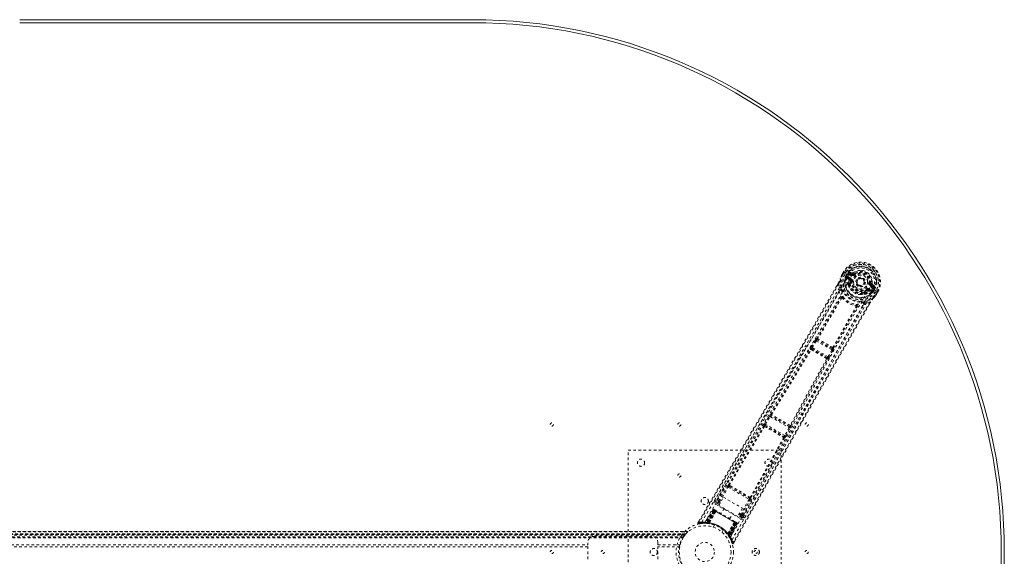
# Model space of a CAD drawing. Header units: inches. Extents: x 13.9 to 73.4, y 17.6 to 59.4.
# Tile 4 of 4: x 34.8 to 73.4, y 38.3 to 59.4. Entities that reach past the tile are written whole.
import ezdxf

# ---------------------------------------------------------------- set-up
doc = ezdxf.new("R2010")
doc.units = ezdxf.units.IN
doc.header["$MEASUREMENT"] = 0
doc.linetypes.add('SLD-Dashed', pattern=[0.075, 0.05, -0.025])
doc.linetypes.add('SLD-Solid', pattern=[0])

msp = doc.modelspace()

# ---------------------------------------------------------------- linework, layer by layer
at = {"color": 7, "linetype": 'SLD-Solid', "lineweight": 15}
for p, q in [((34.761, 59.364), (52.511, 59.364)), ((34.761, 59.246), (52.511, 59.246)), ((52.511, 59.246), (34.761, 59.246))]:
    msp.add_line(p, q, dxfattribs=at)
at = {"color": 7, "linetype": 'SLD-Dashed', "lineweight": 0}
for p, q in [((67.076, 49.472), (67.018, 49.37)), ((67.078, 49.472), (67.019, 49.37)), ((67.101, 49.456), (67.044, 49.355)), ((67.08, 49.47), (67.076, 49.472)), ((67.125, 49.443), (67.08, 49.47)), ((67.145, 49.431), (67.125, 49.443)), ((67.428, 49.434), (67.313, 49.473)), ((67.47, 49.441), (67.506, 49.394)), ((67.018, 49.37), (67.016, 49.366)), ((67.15, 49.428), (67.145, 49.431)), ((67.281, 49.353), (67.15, 49.428)), ((67.17, 49.332), (67.206, 49.395)), ((67.17, 49.332), (67.197, 49.319)), ((67.17, 49.332), (67.17, 49.332)), ((67.185, 49.274), (67.186, 49.269)), ((67.189, 49.255), (67.186, 49.269)), ((67.189, 49.255), (67.278, 49.179)), ((67.197, 49.318), (67.192, 49.299)), ((67.192, 49.299), (67.198, 49.31)), ((67.232, 49.38), (67.197, 49.319)), ((67.198, 49.31), (67.237, 49.377)), ((67.319, 49.19), (67.219, 49.276)), ((67.219, 49.276), (67.331, 49.211)), ((67.237, 49.377), (67.232, 49.38)), ((67.234, 49.302), (67.346, 49.237)), ((67.407, 49.343), (67.306, 49.401)), ((67.319, 49.19), (67.331, 49.211)), ((67.321, 49.427), (67.432, 49.387)), ((67.422, 49.369), (67.321, 49.427)), ((67.346, 49.127), (67.345, 49.14)), ((67.375, 49.123), (67.346, 49.127)), ((67.432, 49.387), (67.422, 49.369)), ((67.498, 49.389), (67.506, 49.394)), ((67.506, 49.394), (67.52, 49.375)), ((66.864, 49.018), (66.813, 48.93)), ((66.864, 49.017), (66.814, 48.928)), ((66.889, 49.002), (66.914, 48.854)), ((66.91, 48.727), (66.914, 48.854)), ((67.267, 48.948), (67.265, 48.969)), ((67.273, 48.997), (67.284, 49.016)), ((67.307, 49.009), (67.296, 48.989)), ((67.883, 48.997), (67.875, 48.984)), ((67.887, 49.005), (67.883, 48.997)), ((67.993, 48.753), (67.975, 48.776)), ((68.005, 48.759), (67.993, 48.753)), ((68.061, 48.761), (68.074, 48.782)), ((68.186, 48.718), (68.061, 48.761)), ((68.072, 48.721), (68.182, 48.681)), ((68.074, 48.782), (68.186, 48.718)), ((68.089, 48.808), (68.201, 48.744)), ((68.121, 49.028), (68.145, 49.025)), ((68.145, 49.025), (68.144, 49.016)), ((68.25, 48.856), (68.15, 48.914)), ((68.175, 48.958), (68.165, 48.94)), ((68.265, 48.882), (68.165, 48.94)), ((68.175, 48.958), (68.265, 48.882)), ((68.197, 48.686), (68.182, 48.681)), ((68.182, 48.681), (68.182, 48.681)), ((68.182, 48.681), (68.182, 48.681)), ((68.197, 48.686), (68.201, 48.688)), ((68.31, 48.898), (68.219, 48.978)), ((68.233, 48.72), (68.219, 48.706)), ((68.219, 48.706), (68.225, 48.717)), ((68.222, 48.81), (68.222, 48.81)), ((68.352, 48.734), (68.222, 48.81)), ((68.225, 48.717), (68.264, 48.784)), ((68.234, 48.72), (68.269, 48.781)), ((68.234, 48.72), (68.258, 48.704)), ((68.259, 48.704), (68.258, 48.704)), ((68.295, 48.766), (68.259, 48.704)), ((68.264, 48.784), (68.269, 48.781)), ((68.295, 48.767), (68.295, 48.766)), ((68.342, 48.606), (68.4, 48.706)), ((68.357, 48.732), (68.352, 48.734)), ((68.377, 48.72), (68.357, 48.732)), ((68.367, 48.592), (68.426, 48.693)), ((68.427, 48.692), (68.368, 48.591)), ((68.423, 48.694), (68.377, 48.72)), ((68.426, 48.692), (68.423, 48.694)), ((67.897, 48.605), (67.878, 48.595)), ((67.899, 48.641), (67.91, 48.661)), ((67.917, 48.625), (67.928, 48.644)), ((67.972, 48.243), (68.113, 48.295)), ((68.365, 48.587), (68.368, 48.591)), ((67.972, 48.243), (67.865, 48.175)), ((68.094, 48.204), (68.138, 48.281)), ((68.14, 48.281), (68.095, 48.204)), ((65.805, 46.532), (65.97, 46.794)), ((65.843, 46.509), (66.008, 46.77)), ((65.97, 46.794), (65.989, 46.822)), ((66.008, 46.77), (66.621, 46.416)), ((66.032, 46.862), (66.031, 46.863)), ((66.046, 46.8), (66.047, 46.8)), ((66.628, 46.464), (66.046, 46.8)), ((65.778, 46.44), (65.769, 46.45)), ((65.838, 46.455), (65.829, 46.465)), ((65.829, 46.465), (66.446, 46.109)), ((66.477, 46.143), (65.843, 46.509)), ((66.621, 46.416), (66.477, 46.143)), ((66.516, 46.122), (66.66, 46.395)), ((66.627, 46.465), (66.628, 46.464)), ((66.66, 46.395), (66.675, 46.426)), ((66.689, 46.482), (66.689, 46.483)), ((66.446, 46.109), (66.433, 46.112)), ((66.45, 46.052), (66.463, 46.049)), ((63.984, 43.517), (64.17, 43.817)), ((64.022, 43.493), (64.208, 43.793)), ((64.208, 43.793), (64.943, 43.369)), ((64.227, 43.888), (64.226, 43.888)), ((64.242, 43.825), (64.242, 43.825)), ((64.954, 43.414), (64.242, 43.825)), ((63.945, 43.435), (63.949, 43.43)), ((64.01, 43.446), (64.006, 43.451)), ((64.006, 43.451), (64.747, 43.023)), ((64.776, 43.058), (64.022, 43.493)), ((64.943, 43.369), (64.776, 43.058)), ((64.815, 43.037), (64.982, 43.348)), ((64.954, 43.415), (64.954, 43.414)), ((65.016, 43.432), (65.015, 43.433)), ((64.747, 43.023), (64.741, 43.023)), ((64.758, 42.963), (64.764, 42.963)), ((58.636, 42.489), (64.636, 42.489)), ((58.636, 34.489), (58.636, 42.489)), ((64.636, 42.489), (64.636, 34.489)), ((62.487, 41.182), (62.074, 40.48)), ((62.18, 40.481), (62.516, 41.049)), ((62.219, 40.458), (62.555, 41.026)), ((62.555, 41.026), (63.373, 40.554)), ((62.585, 41.06), (62.626, 41.036)), ((62.641, 41.082), (62.598, 41.105)), ((62.626, 41.036), (63.346, 40.62)), ((62.186, 40.316), (62.369, 40.633)), ((62.369, 40.633), (63.115, 40.203)), ((63.141, 39.864), (63.542, 40.573)), ((63.346, 40.62), (63.387, 40.596)), ((63.42, 40.631), (63.378, 40.656)), ((62.058, 40.363), (63.048, 39.792)), ((62.072, 40.478), (62.066, 40.461)), ((62.073, 40.479), (62.068, 40.471)), ((62.074, 40.481), (62.073, 40.479)), ((62.204, 40.348), (62.088, 40.416)), ((62.932, 39.886), (62.186, 40.316)), ((62.233, 40.398), (62.196, 40.419)), ((62.256, 40.437), (62.219, 40.458)), ((62.396, 40.195), (62.279, 39.994)), ((63.115, 40.203), (62.932, 39.886)), ((63.373, 40.554), (63.049, 39.979)), ((63.088, 39.957), (63.412, 40.532)), ((61.961, 40.145), (61.639, 39.631)), ((61.972, 40.138), (61.655, 39.631)), ((61.992, 40.131), (61.676, 39.628)), ((61.988, 40.129), (61.677, 39.631)), ((61.994, 40.125), (61.715, 39.643)), ((61.721, 39.642), (61.999, 40.123)), ((61.73, 39.642), (62.006, 40.118)), ((62.009, 40.116), (61.735, 39.641)), ((62.022, 40.109), (61.751, 39.64)), ((61.753, 39.627), (62.046, 40.096)), ((61.755, 39.64), (62.025, 40.108)), ((62.047, 40.095), (61.755, 39.627)), ((61.806, 39.63), (62.073, 40.082)), ((62.073, 40.08), (61.808, 39.63)), ((61.972, 40.138), (61.961, 40.145)), ((62.046, 40.096), (61.988, 40.129)), ((62.002, 40.154), (61.998, 40.156)), ((61.999, 40.123), (62.869, 39.62)), ((62.003, 40.154), (62.003, 40.154)), ((62.009, 40.15), (62.008, 40.148)), ((62.013, 40.148), (62.009, 40.15)), ((62.858, 39.627), (62.009, 40.116)), ((62.024, 40.141), (62.021, 40.143)), ((62.025, 40.108), (62.022, 40.109)), ((62.025, 40.108), (62.843, 39.636)), ((62.086, 40.106), (62.028, 40.139)), ((62.046, 40.096), (62.047, 40.095)), ((62.073, 40.08), (62.073, 40.082)), ((62.617, 39.799), (62.733, 40)), ((63.078, 39.844), (62.95, 39.918)), ((62.979, 39.967), (63.027, 39.94)), ((63.001, 40.006), (63.049, 39.979)), ((63.088, 39.957), (63.049, 39.979)), ((63.128, 39.847), (63.14, 39.861)), ((63.135, 39.855), (63.14, 39.863)), ((63.14, 39.863), (63.141, 39.864)), ((61.41, 39.71), (61.366, 39.636)), ((61.366, 39.636), (61.392, 39.621)), ((61.398, 39.592), (61.527, 39.611)), ((61.538, 39.612), (61.609, 39.614)), ((61.615, 39.617), (61.63, 39.617)), ((61.639, 39.631), (61.655, 39.631)), ((61.651, 39.617), (61.726, 39.613)), ((61.677, 39.631), (61.753, 39.627)), ((61.686, 39.632), (61.69, 39.629)), ((61.713, 39.614), (61.704, 39.615)), ((61.713, 39.614), (61.715, 39.643)), ((61.719, 39.614), (61.713, 39.614)), ((61.715, 39.643), (61.721, 39.642)), ((61.719, 39.614), (61.721, 39.642)), ((61.748, 39.611), (61.719, 39.614)), ((61.726, 39.613), (61.727, 39.613)), ((61.728, 39.613), (61.73, 39.642)), ((61.728, 39.613), (61.733, 39.613)), ((61.733, 39.613), (61.735, 39.641)), ((61.748, 39.611), (61.751, 39.64)), ((61.752, 39.611), (61.755, 39.64)), ((61.755, 39.627), (61.753, 39.627)), ((61.795, 39.605), (61.798, 39.605)), ((61.806, 39.63), (61.808, 39.63)), ((62.016, 39.548), (61.968, 39.464)), ((62.537, 39.209), (62.794, 39.663)), ((62.796, 39.664), (62.538, 39.207)), ((62.562, 39.162), (62.821, 39.648)), ((62.822, 39.648), (62.562, 39.16)), ((62.843, 39.636), (62.572, 39.168)), ((62.575, 39.164), (62.845, 39.634)), ((62.584, 39.151), (62.858, 39.627)), ((62.862, 39.625), (62.586, 39.148)), ((62.869, 39.62), (62.592, 39.14)), ((62.595, 39.135), (62.873, 39.618)), ((62.602, 39.093), (62.879, 39.619)), ((62.879, 39.614), (62.604, 39.096)), ((62.895, 39.605), (62.615, 39.077)), ((62.907, 39.598), (62.622, 39.063)), ((62.796, 39.664), (62.794, 39.663)), ((62.868, 39.654), (62.81, 39.688)), ((62.821, 39.648), (62.822, 39.648)), ((62.879, 39.614), (62.822, 39.648)), ((62.845, 39.634), (62.843, 39.636)), ((62.876, 39.65), (62.872, 39.652)), ((62.887, 39.643), (62.883, 39.646)), ((62.894, 39.639), (62.894, 39.639)), ((62.898, 39.636), (62.895, 39.639)), ((62.907, 39.598), (62.895, 39.605)), ((60.976, 39.294), (26.295, 39.294)), ((26.297, 39.294), (60.975, 39.294)), ((60.974, 39.294), (26.297, 39.294)), ((26.309, 39.282), (60.963, 39.282)), ((26.379, 39.204), (60.892, 39.204)), ((60.892, 39.204), (26.379, 39.204)), ((60.888, 39.2), (26.383, 39.2)), ((26.386, 39.196), (60.885, 39.196)), ((60.885, 39.196), (26.386, 39.196)), ((60.881, 39.19), (26.391, 39.19)), ((26.398, 39.181), (60.873, 39.181)), ((26.399, 39.18), (60.872, 39.18)), ((60.871, 39.178), (26.4, 39.178)), ((60.869, 39.176), (26.402, 39.176)), ((60.847, 39.145), (26.425, 39.145)), ((26.463, 39.088), (60.808, 39.088)), ((26.479, 39.062), (60.793, 39.062)), ((26.489, 39.045), (60.782, 39.045)), ((57.296, 39.104), (59.546, 39.104)), ((60.888, 39.2), (60.892, 39.204)), ((62.314, 39.264), (62.362, 39.348)), ((62.521, 39.188), (62.523, 39.186)), ((62.537, 39.209), (62.538, 39.207)), ((62.572, 39.168), (62.549, 39.151)), ((62.551, 39.147), (62.549, 39.151)), ((62.575, 39.164), (62.551, 39.147)), ((62.584, 39.151), (62.56, 39.135)), ((62.56, 39.135), (62.563, 39.131)), ((62.562, 39.16), (62.562, 39.162)), ((62.562, 39.16), (62.604, 39.096)), ((62.586, 39.148), (62.563, 39.131)), ((62.563, 39.13), (62.564, 39.129)), ((62.564, 39.129), (62.604, 39.066)), ((62.592, 39.14), (62.568, 39.124)), ((62.571, 39.119), (62.568, 39.124)), ((62.595, 39.135), (62.571, 39.119)), ((62.592, 39.14), (62.595, 39.135)), ((62.615, 39.077), (62.622, 39.063)), ((62.615, 39.048), (62.623, 39.035)), ((30.226, 38.771), (57.046, 38.771)), ((57.046, 38.687), (30.226, 38.687)), ((57.046, 38.771), (57.046, 38.854)), ((57.046, 38.208), (57.046, 38.771)), ((59.796, 38.854), (59.796, 38.771)), ((59.796, 38.771), (60.672, 38.771)), ((59.796, 38.208), (59.796, 38.771)), ((60.653, 38.687), (59.796, 38.687)), ((60.685, 38.819), (60.672, 38.771)), ((62.764, 38.83), (62.805, 38.903))]:
    msp.add_line(p, q, dxfattribs=at)
at = {"color": 7, "linetype": 'SLD-Dashed', "lineweight": 0, "flags": 128}
for points in [[(67.076, 49.472), (67.076, 49.472), (67.077, 49.471), (67.079, 49.47), (67.082, 49.468), (67.086, 49.465), (67.091, 49.462), (67.096, 49.459), (67.101, 49.456)], [(67.397, 49.32), (67.441, 49.385), (67.498, 49.439), (67.567, 49.48), (67.644, 49.506), (67.726, 49.516), (67.809, 49.51), (67.89, 49.489), (67.966, 49.454), (68.035, 49.405), (68.093, 49.346), (68.14, 49.277), (68.172, 49.201), (68.188, 49.122), (68.187, 49.041), (68.169, 48.965), (68.135, 48.894)], [(61.516, 39.658), (62.316, 41.033), (63.127, 42.4), (63.946, 43.758), (64.77, 45.11), (65.416, 46.169), (66.054, 47.228), (66.678, 48.288), (67.281, 49.353)], [(61.638, 39.652), (62.437, 41.022), (63.247, 42.384), (64.067, 43.738), (64.891, 45.085), (65.537, 46.141), (66.175, 47.197), (66.797, 48.256), (67.397, 49.32)], [(66.971, 48.867), (66.946, 49.024), (66.954, 49.198)], [(67.016, 49.366), (66.982, 49.284), (66.954, 49.198)], [(66.958, 49.208), (66.955, 49.204), (66.954, 49.198)], [(67.018, 49.37), (66.982, 49.281), (66.958, 49.208)], [(67.016, 49.366), (67.017, 49.366), (67.019, 49.365), (67.021, 49.364), (67.025, 49.363), (67.029, 49.361), (67.034, 49.359), (67.039, 49.357), (67.044, 49.355)], [(67.044, 49.355), (67.038, 49.359), (67.033, 49.362), (67.028, 49.364), (67.024, 49.367), (67.021, 49.369), (67.019, 49.37), (67.018, 49.37), (67.018, 49.37)], [(67.197, 49.318), (67.197, 49.318), (67.197, 49.319)], [(67.198, 49.31), (67.216, 49.309), (67.234, 49.302)], [(67.234, 49.302), (67.231, 49.297), (67.228, 49.292), (67.226, 49.288), (67.223, 49.284), (67.221, 49.281), (67.22, 49.278), (67.219, 49.277), (67.219, 49.276)], [(67.306, 49.401), (67.288, 49.417), (67.278, 49.438)], [(67.291, 49.146), (67.288, 49.167), (67.278, 49.179)], [(67.284, 49.016), (67.283, 49.075), (67.291, 49.146)], [(67.321, 49.427), (67.321, 49.426), (67.32, 49.425), (67.318, 49.422), (67.316, 49.419), (67.314, 49.415), (67.312, 49.411), (67.309, 49.406), (67.306, 49.401)], [(67.346, 49.237), (67.343, 49.232), (67.34, 49.227), (67.338, 49.223), (67.336, 49.219), (67.334, 49.216), (67.332, 49.213), (67.331, 49.212), (67.331, 49.211)], [(67.346, 49.127), (67.338, 49.061), (67.339, 49.006)], [(67.404, 49.119), (67.399, 49.12), (67.393, 49.121), (67.388, 49.121), (67.384, 49.122), (67.38, 49.122), (67.377, 49.123), (67.375, 49.123), (67.375, 49.123)], [(67.407, 49.343), (67.41, 49.348), (67.413, 49.353), (67.415, 49.357), (67.417, 49.361), (67.419, 49.364), (67.421, 49.367), (67.422, 49.368), (67.422, 49.369)], [(67.538, 49.351), (67.535, 49.356), (67.532, 49.36), (67.529, 49.364), (67.526, 49.368), (67.524, 49.371), (67.522, 49.373), (67.521, 49.374), (67.52, 49.375)], [(66.813, 48.93), (65.502, 46.665), (64.129, 44.321), (62.747, 41.977), (61.366, 39.636)], [(66.889, 49.002), (66.483, 48.296), (66.058, 47.561), (65.614, 46.797), (65.21, 46.104), (64.948, 45.658), (64.674, 45.19), (64.387, 44.701), (64.102, 44.216), (63.854, 43.795), (63.526, 43.238), (63.177, 42.645), (62.806, 42.017), (62.462, 41.434), (61.392, 39.621)], [(66.914, 48.854), (66.544, 48.212), (66.157, 47.545), (65.753, 46.851), (65.367, 46.189), (64.975, 45.52), (64.582, 44.851), (64.198, 44.2), (63.83, 43.575), (63.487, 42.993), (63.102, 42.341), (62.741, 41.73), (62.387, 41.13), (62.02, 40.508)], [(66.91, 48.727), (65.309, 45.971), (63.692, 43.224), (62.072, 40.478)], [(62.708, 38.97), (63.498, 40.35), (64.277, 41.736), (65.044, 43.125), (65.802, 44.514), (66.396, 45.603), (66.994, 46.685), (67.601, 47.755), (68.221, 48.81)], [(64.27, 41.953), (64.966, 43.219), (65.72, 44.607), (66.312, 45.694), (66.907, 46.774), (67.513, 47.842), (68.135, 48.894)], [(66.864, 49.018), (66.863, 49.018), (66.864, 49.017), (66.866, 49.016), (66.869, 49.013), (66.873, 49.011), (66.878, 49.008), (66.884, 49.005), (66.889, 49.002)], [(66.91, 48.727), (66.933, 48.6), (66.975, 48.476)], [(67.009, 48.743), (67.013, 48.731), (67.015, 48.723)], [(67.267, 48.948), (67.302, 48.859), (67.333, 48.811)], [(67.928, 48.644), (67.98, 48.673), (68.037, 48.715)], [(67.957, 48.8), (67.961, 48.796), (67.964, 48.791), (67.967, 48.787), (67.97, 48.783), (67.972, 48.781), (67.974, 48.778), (67.975, 48.777), (67.975, 48.776)], [(68.037, 48.715), (68.057, 48.723), (68.072, 48.721)], [(68.089, 48.808), (68.086, 48.803), (68.083, 48.799), (68.08, 48.794), (68.078, 48.79), (68.076, 48.787), (68.075, 48.785), (68.074, 48.783), (68.074, 48.782)], [(68.091, 49.032), (68.097, 49.031), (68.102, 49.031), (68.107, 49.03), (68.112, 49.029), (68.115, 49.029), (68.118, 49.029), (68.12, 49.028), (68.121, 49.028)], [(68.15, 48.914), (68.152, 48.919), (68.155, 48.924), (68.158, 48.928), (68.16, 48.932), (68.162, 48.935), (68.163, 48.938), (68.164, 48.939), (68.165, 48.94)], [(68.186, 48.718), (68.186, 48.718), (68.187, 48.72), (68.188, 48.722), (68.19, 48.726), (68.193, 48.729), (68.195, 48.734), (68.198, 48.739), (68.201, 48.744)], [(68.201, 48.744), (68.215, 48.732), (68.225, 48.717)], [(68.234, 48.72), (68.233, 48.72), (68.233, 48.72)], [(68.25, 48.856), (68.253, 48.861), (68.256, 48.866), (68.259, 48.87), (68.261, 48.874), (68.263, 48.877), (68.264, 48.88), (68.265, 48.881), (68.265, 48.882)], [(68.296, 48.85), (68.273, 48.848), (68.25, 48.856)], [(68.269, 48.781), (68.272, 48.779), (68.278, 48.776), (68.286, 48.772), (68.295, 48.767)], [(68.4, 48.706), (68.406, 48.703), (68.411, 48.7), (68.416, 48.697), (68.42, 48.695), (68.423, 48.693), (68.426, 48.692), (68.427, 48.692), (68.426, 48.692)], [(68.113, 48.295), (67.743, 47.656), (67.353, 46.98), (66.944, 46.266), (66.514, 45.515), (66.119, 44.823), (65.709, 44.102), (65.615, 43.936), (65.52, 43.768), (65.425, 43.599), (65.359, 43.484), (65.295, 43.371), (65.228, 43.253), (65.159, 43.13), (64.936, 42.735), (64.687, 42.296), (64.414, 41.812), (64.241, 41.506), (64.058, 41.182), (63.86, 40.831), (63.676, 40.504), (63.434, 40.077), (63.22, 39.697), (63.032, 39.365), (62.872, 39.081), (62.738, 38.844)], [(66.032, 46.862), (66.507, 47.664), (66.972, 48.468)], [(67.007, 48.456), (66.541, 47.651), (66.066, 46.849)], [(67.021, 48.46), (67.021, 48.471), (67.019, 48.48), (67.014, 48.487), (67.007, 48.491), (66.998, 48.492), (66.99, 48.49), (66.982, 48.484), (66.975, 48.476)], [(67.021, 48.46), (67.013, 48.46), (67.009, 48.459), (67.008, 48.457), (67.007, 48.456)], [(67.726, 48.584), (67.783, 48.581), (67.878, 48.595)], [(67.956, 48.299), (68.105, 48.355), (68.251, 48.449)], [(68.113, 48.295), (68.118, 48.292), (68.124, 48.289), (68.129, 48.286), (68.133, 48.284), (68.137, 48.282), (68.139, 48.281), (68.14, 48.281), (68.14, 48.281)], [(68.251, 48.449), (68.305, 48.509), (68.365, 48.587)], [(68.251, 48.449), (68.255, 48.453), (68.258, 48.458)], [(68.368, 48.591), (68.309, 48.515), (68.258, 48.458)], [(68.368, 48.591), (68.368, 48.591), (68.367, 48.591), (68.365, 48.593), (68.362, 48.594), (68.358, 48.597), (68.353, 48.6), (68.348, 48.603), (68.342, 48.606)], [(68.365, 48.587), (68.365, 48.588), (68.363, 48.589), (68.361, 48.591), (68.358, 48.593), (68.354, 48.596), (68.351, 48.599), (68.346, 48.602), (68.342, 48.606)], [(68.095, 48.204), (66.783, 45.926), (65.439, 43.564), (64.101, 41.197), (62.764, 38.829)], [(63.14, 39.861), (64.707, 42.637), (66.279, 45.411), (67.865, 48.175)], [(63.192, 39.831), (63.377, 40.159), (63.588, 40.532), (63.819, 40.941), (64.027, 41.311), (64.137, 41.505), (64.246, 41.699), (64.356, 41.893), (64.48, 42.113), (64.605, 42.335), (64.727, 42.55), (64.975, 42.988), (65.205, 43.396), (65.417, 43.772), (65.626, 44.14), (65.868, 44.566), (66.283, 45.297), (66.703, 46.034), (67.138, 46.795), (67.564, 47.536), (67.972, 48.243)], [(66.66, 46.505), (67.117, 47.319), (67.582, 48.124)], [(66.689, 46.483), (67.146, 47.296), (67.609, 48.1)], [(67.615, 48.107), (67.619, 48.117), (67.619, 48.126), (67.617, 48.135), (67.612, 48.141), (67.605, 48.145), (67.596, 48.146), (67.587, 48.144), (67.578, 48.138)], [(67.582, 48.124), (67.582, 48.126), (67.583, 48.128), (67.582, 48.132), (67.578, 48.138)], [(67.615, 48.107), (67.743, 48.132), (67.865, 48.175)], [(67.809, 48.264), (67.817, 48.267), (67.829, 48.27)], [(65.97, 46.794), (65.974, 46.791), (65.983, 46.786), (65.995, 46.778), (66.008, 46.77)], [(66.008, 46.77), (66.013, 46.777), (66.018, 46.784), (66.029, 46.794), (66.039, 46.799), (66.043, 46.8), (66.045, 46.8), (66.046, 46.8)], [(64.227, 43.888), (65.005, 45.165), (65.778, 46.44)], [(64.258, 43.873), (65.037, 45.151), (65.811, 46.426)], [(65.805, 46.532), (65.807, 46.531), (65.81, 46.53), (65.814, 46.527), (65.818, 46.524), (65.824, 46.521), (65.83, 46.517), (65.836, 46.513), (65.843, 46.509)], [(65.829, 46.465), (65.827, 46.471), (65.829, 46.481), (65.834, 46.494), (65.838, 46.502), (65.843, 46.509)], [(66.621, 46.416), (66.628, 46.412), (66.635, 46.409), (66.641, 46.405), (66.647, 46.402), (66.652, 46.4), (66.656, 46.398), (66.659, 46.396), (66.66, 46.395)], [(66.421, 46.074), (65.704, 44.766), (64.987, 43.452)], [(65.015, 43.433), (65.733, 44.745), (66.45, 46.052)], [(66.477, 46.143), (66.473, 46.135), (66.469, 46.128), (66.46, 46.116), (66.452, 46.11), (66.446, 46.109)], [(66.477, 46.143), (66.484, 46.139), (66.491, 46.135), (66.497, 46.132), (66.503, 46.129), (66.508, 46.126), (66.512, 46.124), (66.515, 46.123), (66.516, 46.122)], [(64.17, 43.817), (64.188, 43.845), (64.189, 43.846)], [(64.17, 43.817), (64.171, 43.816), (64.174, 43.814), (64.178, 43.812), (64.182, 43.809), (64.188, 43.805), (64.194, 43.802), (64.201, 43.797), (64.208, 43.793)], [(64.221, 43.868), (64.221, 43.871), (64.227, 43.888)], [(62.569, 41.121), (63.256, 42.278), (63.949, 43.43)], [(62.598, 41.105), (63.286, 42.263), (63.98, 43.415)], [(63.984, 43.517), (63.986, 43.516), (63.988, 43.514), (63.992, 43.512), (63.997, 43.509), (64.002, 43.506), (64.008, 43.502), (64.015, 43.498), (64.022, 43.493)], [(64.943, 43.369), (64.95, 43.365), (64.957, 43.361), (64.964, 43.358), (64.969, 43.355), (64.974, 43.352), (64.978, 43.35), (64.981, 43.348), (64.982, 43.348)], [(64.982, 43.348), (64.998, 43.378), (64.998, 43.379)], [(64.73, 42.982), (64.079, 41.805), (63.42, 40.631)], [(63.448, 40.613), (64.107, 41.787), (64.758, 42.963)], [(64.776, 43.058), (64.783, 43.054), (64.79, 43.05), (64.797, 43.047), (64.802, 43.044), (64.807, 43.041), (64.811, 43.039), (64.814, 43.038), (64.815, 43.037)], [(62.516, 41.049), (62.52, 41.047), (62.529, 41.041), (62.541, 41.034), (62.555, 41.026)], [(62.585, 41.06), (62.572, 41.072), (62.566, 41.083)], [(62.626, 41.036), (62.803, 40.934), (62.981, 40.831), (63.165, 40.725), (63.346, 40.62)], [(62.641, 41.082), (62.824, 40.976), (63.009, 40.869), (63.195, 40.761), (63.378, 40.656)], [(62.088, 40.416), (62.085, 40.411), (62.079, 40.4), (62.069, 40.383), (62.058, 40.363)], [(62.18, 40.481), (62.106, 40.491), (62.075, 40.479)], [(62.088, 40.416), (62.122, 40.429), (62.196, 40.419)], [(62.18, 40.481), (62.184, 40.478), (62.193, 40.473), (62.205, 40.466), (62.219, 40.458)], [(62.196, 40.419), (62.197, 40.42), (62.198, 40.422), (62.2, 40.426), (62.203, 40.431), (62.206, 40.437), (62.21, 40.443), (62.214, 40.451), (62.219, 40.458)], [(63.373, 40.554), (63.387, 40.546), (63.399, 40.539), (63.408, 40.534), (63.412, 40.532)], [(61.961, 40.145), (61.963, 40.143), (61.97, 40.139), (61.981, 40.133), (61.994, 40.125)], [(62.006, 40.118), (61.993, 40.126), (61.983, 40.132), (61.975, 40.136), (61.972, 40.138)], [(61.988, 40.129), (61.988, 40.129), (61.99, 40.128), (61.993, 40.126), (61.997, 40.124), (62.002, 40.121), (62.008, 40.117), (62.015, 40.113), (62.022, 40.109)], [(62.021, 40.143), (62.018, 40.145), (62.015, 40.147), (62.013, 40.148), (62.013, 40.148)], [(62.02, 40.142), (62.017, 40.145), (62.015, 40.146), (62.014, 40.147), (62.014, 40.147)], [(62.065, 40.106), (62.055, 40.102), (62.047, 40.095)], [(62.073, 40.082), (62.067, 40.101), (62.065, 40.106)], [(62.794, 39.663), (62.615, 39.767), (62.434, 39.872), (62.252, 39.976), (62.073, 40.08)], [(62.808, 39.689), (62.63, 39.792), (62.448, 39.897), (62.267, 40.001), (62.088, 40.105)], [(63.027, 39.94), (63.027, 39.941), (63.029, 39.943), (63.031, 39.947), (63.034, 39.951), (63.037, 39.957), (63.041, 39.964), (63.045, 39.971), (63.049, 39.979)], [(63.027, 39.94), (63.072, 39.88), (63.078, 39.844)], [(63.048, 39.792), (63.059, 39.811), (63.069, 39.828), (63.075, 39.839), (63.078, 39.844)], [(63.14, 39.861), (63.134, 39.897), (63.088, 39.957)], [(61.369, 39.635), (61.367, 39.627), (61.366, 39.619), (61.367, 39.611), (61.37, 39.603), (61.375, 39.597), (61.381, 39.593), (61.388, 39.591), (61.396, 39.591)], [(62.796, 39.664), (62.816, 39.668), (62.821, 39.67)], [(62.821, 39.648), (62.823, 39.658), (62.821, 39.67)], [(62.845, 39.634), (62.852, 39.63), (62.859, 39.626), (62.865, 39.622), (62.87, 39.619), (62.875, 39.617), (62.878, 39.615), (62.879, 39.614), (62.879, 39.614)], [(62.895, 39.605), (62.892, 39.607), (62.885, 39.611), (62.874, 39.617), (62.862, 39.625)], [(62.869, 39.653), (62.868, 39.654), (62.867, 39.655)], [(62.873, 39.618), (62.886, 39.61), (62.897, 39.604), (62.905, 39.6), (62.907, 39.598)], [(62.882, 39.646), (62.882, 39.646), (62.881, 39.646), (62.879, 39.647), (62.875, 39.648)], [(62.884, 39.645), (62.883, 39.646), (62.881, 39.647), (62.879, 39.648), (62.876, 39.65)], [(62.879, 39.614), (62.882, 39.621), (62.882, 39.623)], [(60.888, 39.199), (60.891, 39.203), (60.892, 39.204), (60.892, 39.204)], [(62.595, 39.082), (62.591, 39.088), (62.571, 39.119)], [(62.601, 39.088), (62.603, 39.094), (62.604, 39.096)], [(62.619, 39.045), (62.619, 39.058), (62.622, 39.072)], [(62.619, 39.058), (62.621, 39.064), (62.622, 39.065)], [(62.738, 38.844), (62.727, 38.841), (62.717, 38.838), (62.711, 38.836), (62.709, 38.835)], [(62.712, 38.836), (62.716, 38.829), (62.722, 38.823), (62.729, 38.819), (62.736, 38.816), (62.744, 38.815), (62.751, 38.817), (62.757, 38.821), (62.762, 38.827)], [(62.764, 38.829), (62.763, 38.83), (62.762, 38.831), (62.756, 38.833), (62.748, 38.838), (62.743, 38.841), (62.738, 38.844)]]:
    msp.add_lwpolyline(points, dxfattribs=at)
at = {"color": 7, "linetype": 'SLD-Dashed', "lineweight": 0}
for centre, radius in [((67.748, 49.076), 0.7), ((67.748, 49.076), 0.69), ((67.748, 49.076), 0.623), ((67.748, 49.076), 0.32), ((67.748, 49.076), 0.275), ((67.748, 49.076), 0.188), ((67.748, 49.076), 0.157), ((67.748, 49.076), 0.142), ((67.748, 49.076), 0.139), ((67.748, 49.076), 0.138), ((55.636, 43.489), 0.0625), ((60.636, 43.489), 0.0625), ((65.636, 43.489), 0.0625), ((59.136, 41.989), 0.141), ((64.136, 41.989), 0.14), ((60.636, 41.489), 0.0625), ((61.636, 40.489), 0.141), ((61.636, 38.489), 1.125), ((61.636, 38.489), 1.03), ((59.636, 38.489), 0.141), ((61.636, 38.489), 0.376), ((63.636, 38.489), 0.141), ((55.636, 38.489), 0.0625), ((57.636, 38.489), 0.0625), ((63.636, 38.489), 0.0625), ((65.636, 38.489), 0.0625)]:
    msp.add_circle(centre, radius, dxfattribs=at)
at = {"color": 7, "linetype": 'SLD-Solid', "lineweight": 15}
for radius in [20.875, 20.757, 20.757]:
    msp.add_arc((52.511, 38.489), radius, 270, 90, dxfattribs=at)
at = {"color": 7, "linetype": 'SLD-Dashed', "lineweight": 0}
for centre, radius, start, end in [((67.748, 49.076), 0.78, 330, 149.4852), ((67.748, 49.076), 0.78, 330.5288, 149.4712), ((67.748, 49.076), 0.75, 330.4562, 149.5438), ((67.748, 49.076), 0.629, 330.5444, 149.4556), ((67.748, 49.076), 0.599, 330.5443, 149.4557), ((67.441, 49.312), 0.206, 128.347, 142.3351), ((67.754, 49.087), 0.543, 329.366, 150.634), ((67.335, 49.453), 0.0299, 137.8919, 241.951), ((67.442, 49.478), 0.0455, 251.3482, 307.4773), ((67.748, 49.076), 0.459, 352.774, 127.226), ((67.748, 49.076), 0.4, 352.774, 127.226), ((67.748, 49.076), 0.376, 352.774, 127.226), ((65.838, 49.643), 1.201, 328.656, 338.8156), ((63.433, 50.259), 3.677, 340.011, 343.2374), ((67.748, 49.076), 0.787, 158.3239, 321.6761), ((67.748, 49.076), 0.758, 158.3238, 321.6762), ((67.044, 49.355), 0.03, 150.2178, 155.2738), ((67.748, 49.076), 0.632, 156.0643, 323.9358), ((67.748, 49.076), 0.602, 156.2697, 323.7303), ((67.681, 49.224), 0.497, 174.8148, 213.6293), ((67.269, 49.264), 0.0843, 155.403, 172.6228), ((67.203, 49.25), 0.0305, 59.0413, 126.1711), ((67.628, 49.255), 0.439, 180.0688, 216.0871), ((67.678, 50.166), 0.904, 238.5134, 240.3924), ((67.748, 49.076), 0.593, 142.3909, 149.4476), ((67.304, 49.164), 0.0299, 61.0442, 149.0077), ((67.276, 49.111), 0.242, 59.7355, 88.8254), ((67.315, 49.126), 0.031, 1.5921, 140.0515), ((67.288, 49.142), 0.0567, 358.2299, 57.9764), ((67.286, 49.134), 0.089, 352.774, 60), ((67.286, 49.134), 0.119, 352.7724, 60.0007), ((67.748, 49.076), 0.376, 172.774, 307.226), ((67.748, 49.076), 0.346, 172.774, 307.2259), ((67.466, 49.446), 0.119, 240.0003, 307.2254), ((67.448, 49.412), 0.0301, 132.3462, 238.579), ((67.466, 49.446), 0.089, 240, 307.226), ((67.463, 49.451), 0.0715, 244.78, 299.7619), ((67.748, 49.076), 0.275, 359.9999, 180.0001), ((67.748, 49.076), 0.275, 179.9998, 0.0002), ((67.748, 49.076), 0.346, 352.7742, 127.226), ((66.961, 48.694), 0.0608, 28.0287, 147.6195), ((67.091, 48.235), 0.643, 100.7376, 105.9144), ((69.093, 49.458), 2.203, 195.5676, 198.9429), ((67.899, 48.801), 0.888, 185.0314, 200.8674), ((67.31, 48.971), 0.0444, 145.0093, 182.6878), ((67.299, 48.924), 0.0404, 97.2267, 142.6881), ((67.27, 48.946), 0.0506, 58.254, 85.6751), ((67.309, 48.998), 0.0305, 13.9313, 144.3704), ((67.28, 48.966), 0.0505, 58.2653, 85.7509), ((67.325, 48.974), 0.0326, 151.656, 197.8238), ((67.766, 49.108), 0.494, 196.972, 283.0279), ((67.32, 48.974), 0.0371, 59.2709, 109.8384), ((67.753, 49.085), 0.453, 189.7484, 290.251), ((67.739, 49.06), 0.476, 211.4725, 268.5267), ((67.745, 49.07), 0.411, 189.0115, 290.9887), ((67.748, 49.076), 0.157, 215.1542, 260.0596), ((67.911, 49.086), 0.491, 266.1259, 305.514), ((67.689, 49.105), 0.465, 295.8357, 310.7967), ((67.9, 48.657), 0.0305, 335.6285, 106.0684), ((67.874, 48.654), 0.0371, 10.1768, 60.7239), ((67.963, 49.062), 0.44, 263.9345, 299.9017), ((68.029, 48.705), 0.119, 60.0006, 127.2259), ((68.029, 48.705), 0.089, 60, 127.226), ((68.008, 48.725), 0.031, 340.171, 118.193), ((68.035, 48.711), 0.0565, 61.9567, 121.5657), ((68.046, 48.735), 0.0299, 330.997, 58.9513), ((68.209, 49.017), 0.119, 172.7729, 240.0002), ((68.209, 49.017), 0.089, 172.774, 240), ((68.009, 48.679), 0.249, 31.7045, 59.8613), ((68.215, 49.016), 0.0714, 180.3175, 235.2452), ((68.351, 50.413), 1.403, 261.5622, 263.9854), ((68.189, 48.984), 0.0301, 241.4543, 347.6211), ((68.171, 48.691), 0.0305, 353.8281, 60.9611), ((68.128, 48.776), 0.115, 309.7008, 322.2727), ((68.249, 49.012), 0.0455, 172.5376, 228.6378), ((67.748, 49.076), 0.593, 330.5524, 337.6091), ((68.281, 48.907), 0.0299, 238.0497, 342.1059), ((68.106, 48.928), 0.206, 337.661, 351.6532), ((66.96, 48.476), 0.0143, 326.6246, 2.4802), ((66.964, 48.389), 0.0795, 57.4915, 83.9479), ((67.025, 48.443), 0.0608, 43.4561, 146.3333), ((67.078, 48.406), 0.0786, 96.2613, 136.6762), ((67.755, 49.088), 0.965, 220.5264, 259.4747), ((67.718, 49.024), 0.844, 219.7728, 260.2274), ((67.406, 50.434), 2.205, 281.0587, 284.4308), ((67.871, 48.659), 0.0326, 282.1678, 328.355), ((67.841, 48.611), 0.0404, 337.2974, 22.7887), ((67.876, 48.644), 0.0444, 297.3935, 335.0023), ((67.875, 48.597), 0.0506, 34.3175, 61.7464), ((67.886, 48.616), 0.0504, 34.2122, 61.7542), ((67.348, 48.086), 0.644, 14.0904, 19.2598), ((70.93, 45.93), 3.678, 136.763, 139.9884), ((69.194, 47.705), 1.202, 141.1861, 151.3433), ((67.434, 49.069), 0.888, 279.131, 294.9702), ((67.561, 48.133), 0.0608, 333.6676, 76.5425), ((67.503, 48.161), 0.0786, 343.3246, 23.7409), ((67.545, 48.053), 0.0795, 36.0506, 62.509), ((67.622, 48.094), 0.0143, 117.5806, 153.3332), ((67.811, 48.204), 0.0608, 332.3806, 91.972), ((66.072, 46.779), 0.0933, 115.8662, 152.464), ((66.069, 46.839), 0.0451, 147.8543, 238.9603), ((66.07, 46.838), 0.0451, 147.8494, 238.9511), ((66.016, 46.775), 0.0889, 56.1802, 79.6192), ((66.134, 46.795), 0.0873, 141.8152, 176.8044), ((49.642, 17.715), 33.393, 59.4255, 60.5746), ((49.994, 18.324), 32.741, 59.3992, 60.6006), ((65.933, 46.428), 0.165, 140.5924, 172.3686), ((65.807, 46.425), 0.0451, 60.8623, 147.5126), ((65.816, 46.415), 0.0451, 60.8965, 147.3987), ((65.76, 46.35), 0.0918, 56.0205, 78.5478), ((65.867, 46.401), 0.0608, 118.3066, 156.2204), ((84.634, 78.324), 37.038, 239.4554, 240.5443), ((82.581, 74.768), 32.893, 239.402, 240.5979), ((66.571, 46.447), 0.0588, 327.8333, 16.6379), ((66.579, 46.538), 0.0873, 303.1911, 338.1896), ((66.649, 46.504), 0.0451, 241.0474, 332.15), ((66.65, 46.504), 0.0451, 241.0429, 332.1415), ((66.622, 46.426), 0.0879, 40.2454, 63.9516), ((66.596, 46.476), 0.0933, 327.5409, 4.1276), ((66.372, 46.11), 0.0612, 323.9376, 1.5344), ((66.381, 45.991), 0.0921, 41.4714, 63.9852), ((66.41, 46.073), 0.0451, 332.6057, 59.0998), ((66.423, 46.07), 0.0451, 332.4845, 59.1377), ((66.362, 46.18), 0.165, 307.6295, 339.4093), ((64.293, 43.791), 0.118, 124.6403, 152.02), ((64.265, 43.767), 0.0626, 111.5449, 155.5181), ((64.265, 43.864), 0.0451, 148.3731, 239.367), ((64.264, 43.863), 0.0433, 172.7776, 240.2212), ((64.189, 43.769), 0.125, 56.4417, 72.2401), ((64.312, 43.829), 0.0697, 140.9146, 183.0668), ((47.927, 14.744), 33.345, 59.2943, 60.7057), ((47.842, 14.597), 33.564, 59.2812, 60.7189), ((64.161, 43.383), 0.222, 142.8806, 166.3599), ((63.984, 43.411), 0.0451, 60.5573, 148.0585), ((63.988, 43.406), 0.0451, 60.5786, 148.0291), ((63.905, 43.302), 0.136, 56.7378, 71.1138), ((64.032, 43.394), 0.0567, 113.3852, 157.5189), ((82.419, 74.487), 36.131, 239.3135, 240.6866), ((64.066, 43.452), 0.0601, 136.8995, 181.4023), ((80.891, 71.84), 33.033, 239.2676, 240.7324), ((64.892, 43.405), 0.0626, 324.4816, 8.4578), ((64.922, 43.477), 0.0697, 296.9371, 339.0829), ((64.976, 43.454), 0.0451, 240.6352, 331.6295), ((64.976, 43.454), 0.0451, 240.633, 331.6261), ((64.932, 43.341), 0.123, 47.6574, 63.6613), ((64.898, 43.442), 0.118, 327.9894, 355.3622), ((64.684, 43.017), 0.057, 322.6141, 6.4815), ((64.669, 42.861), 0.136, 48.8648, 63.2808), ((64.718, 42.984), 0.0451, 331.972, 59.4199), ((64.719, 43.075), 0.0601, 298.5972, 343.1015), ((64.724, 42.984), 0.0451, 331.9424, 59.442), ((64.611, 43.123), 0.222, 313.6398, 337.1196), ((-71.399, 116.766), 154.929, 329.90207, 331.10036), ((62.773, 40.916), 0.289, 134.9827, 152.6467), ((62.625, 40.994), 0.0773, 121.6249, 155.4598), ((62.601, 41.1), 0.0384, 147.0776, 205.3615), ((62.463, 40.885), 0.259, 58.4515, 65.7685), ((62.66, 41.062), 0.0756, 145.3468, 181.841), ((62.691, 41.04), 0.0652, 140.5403, 183.5518), ((63.317, 40.679), 0.0652, 296.4325, 339.4392), ((63.31, 40.598), 0.0773, 324.5339, 358.3867), ((63.352, 40.662), 0.075, 298.007, 334.806), ((63.409, 40.637), 0.0456, 241.9232, 329.0028), ((63.169, 40.688), 0.289, 327.3525, 345.0229), ((63.297, 40.404), 0.258, 54.2191, 61.5585), ((62.11, 40.454), 0.105, 149.3643, 240.083), ((63.488, 42.968), 2.865, 239.16, 240.3598), ((62.11, 40.455), 0.045, 172.0127, 239.9774), ((62.219, 40.458), 0.0451, 149.6167, 239.5747), ((61.986, 40.129), 0.03, 60.0058, 148.004), ((61.987, 40.128), 0.0305, 80.7143, 147.6419), ((61.998, 40.122), 0.03, 83.5015, 148.0185), ((62.013, 40.113), 0.03, 60.0622, 148.069), ((62.015, 40.106), 0.0353, 51.8106, 140.6793), ((61.997, 40.121), 0.0315, 59.3116, 92.3682), ((62.355, 39.925), 0.408, 146.9296, 150.9958), ((62.085, 40.238), 0.118, 225.8856, 229.5797), ((62.746, 39.695), 0.853, 148.4204, 150.219), ((62.379, 39.911), 0.423, 147.0381, 150.9627), ((62.408, 39.895), 0.442, 147.1623, 150.9192), ((62.414, 39.891), 0.445, 147.1803, 150.9115), ((62.071, 40.08), 0.0299, 60.1884, 148.2029), ((62.075, 40.081), 0.0266, 60.7966, 111.4522), ((63.049, 39.979), 0.0451, 240.426, 330.3581), ((63.1, 39.882), 0.105, 239.9139, 330.6391), ((63.1, 39.883), 0.045, 240.022, 307.9881), ((64.59, 42.337), 2.87, 239.6418, 240.8396), ((61.392, 39.621), 0.03, 149.4678, 282.1537), ((61.614, 38.456), 1.206, 94.6779, 101.8743), ((61.636, 38.489), 1.158, 17.8714, 102.1369), ((61.455, 39.619), 0.0631, 178.4623, 205.9421), ((61.635, 38.497), 1.12, 94.6373, 102.1025), ((61.542, 39.643), 0.03, 150.2579, 274.079), ((61.506, 38.294), 1.364, 84.4492, 89.5849), ((61.636, 38.489), 1.128, 89.5267, 94.6574), ((61.614, 39.647), 0.03, 271.0777, 328.0172), ((61.63, 39.647), 0.0299, 270.3025, 328.0926), ((61.635, 38.777), 0.84, 88.7964, 90.3462), ((61.68, 39.642), 0.0429, 167.0096, 215.8261), ((61.62, 38.462), 1.19, 30.8801, 89.1199), ((61.81, 38.808), 0.84, 96.4831, 101.732), ((61.636, 38.489), 1.127, 30.4733, 89.5267), ((61.652, 39.647), 0.0299, 269.2509, 328.197), ((61.808, 38.84), 0.806, 95.5301, 100.9248), ((61.729, 39.753), 0.137, 239.4076, 263.514), ((61.813, 38.829), 0.813, 94.3855, 99.6317), ((61.747, 39.72), 0.109, 241.2465, 270.4817), ((61.636, 38.49), 1.155, 34.2141, 85.7859), ((61.728, 39.643), 0.0297, 265.5272, 328.5235), ((61.73, 39.643), 0.0297, 265.4491, 328.5219), ((61.659, 38.747), 0.869, 83.5578, 85.4831), ((61.636, 38.49), 1.155, 34.9104, 85.0896), ((61.636, 38.49), 1.155, 35.8865, 84.1135), ((61.822, 38.898), 0.733, 91.2392, 95.2437), ((61.775, 39.629), 0.031, 310.2225, 1.692), ((61.774, 39.63), 0.0345, 314.8391, 1.04), ((61.654, 38.521), 1.12, 37.9257, 82.0743), ((62.795, 39.666), 0.0264, 8.3587, 59.3917), ((62.795, 39.662), 0.0299, 331.7988, 59.8135), ((62.464, 39.863), 0.442, 329.0816, 332.8384), ((62.466, 39.861), 0.442, 329.0816, 332.8383), ((62.496, 39.844), 0.423, 329.0405, 332.9664), ((62.499, 39.842), 0.423, 329.0401, 332.9669), ((62.853, 39.628), 0.03, 331.9283, 59.9383), ((62.518, 39.831), 0.41, 329.0085, 333.0558), ((62.159, 40.034), 0.827, 329.7746, 331.6302), ((62.868, 39.618), 0.0315, 27.9493, 60.6834), ((62.925, 39.749), 0.114, 250.0878, 253.9885), ((62.869, 39.619), 0.03, 331.9895, 36.5551), ((62.88, 39.612), 0.03, 331.9949, 59.9935), ((62.879, 39.613), 0.0305, 332.3617, 39.3744), ((57.296, 38.854), 0.25, 90, 180), ((59.546, 38.854), 0.25, 0, 90), ((61.761, 38.489), 1.125, 149.3835, 210.6165), ((61.761, 38.489), 1.125, 142.4057, 153.3055), ((61.764, 38.487), 1.129, 141.4617, 144.3249), ((61.736, 38.511), 1.092, 134.2378, 142.3841), ((61.764, 38.487), 1.129, 140.8499, 142.1464), ((61.765, 38.485), 1.131, 134.3107, 135.1779), ((62.554, 39.179), 0.0345, 118.9579, 165.1618), ((62.553, 39.18), 0.0311, 118.3256, 169.6442), ((61.897, 38.855), 0.732, 24.7543, 28.7691), ((61.627, 38.484), 1.138, 30.8039, 35.6868), ((62.588, 39.147), 0.0297, 151.4788, 214.5492), ((62.589, 39.146), 0.0297, 151.4783, 214.4739), ((61.615, 38.475), 1.154, 29.9259, 33.9564), ((61.84, 38.812), 0.815, 20.3747, 25.6072), ((61.851, 38.813), 0.808, 19.0824, 24.463), ((61.78, 38.573), 0.961, 29.6223, 32.5198), ((61.827, 38.801), 0.838, 18.2612, 23.5248), ((62.63, 39.082), 0.0299, 151.8045, 210.7513), ((62.63, 39.081), 0.03, 166.8686, 211.2468), ((62.612, 39.104), 0.0429, 264.1684, 312.9924), ((61.636, 38.489), 1.127, 25.3422, 30.4732), ((62.641, 39.063), 0.0299, 151.9058, 209.6971), ((62.684, 39.07), 0.0707, 181.4605, 208.893), ((61.636, 38.489), 1.128, 28.9263, 29.8058), ((62.649, 39.049), 0.03, 151.9822, 208.9207), ((61.531, 38.279), 1.365, 30.417, 35.5492), ((62.682, 38.985), 0.03, 205.9286, 329.7347), ((61.642, 38.492), 1.121, 17.8974, 25.3615), ((61.623, 38.457), 1.2, 18.104, 25.337), ((62.738, 38.844), 0.03, 197.8473, 330.5308)]:
    msp.add_arc(centre, radius, start, end, dxfattribs=at)

doc.saveas('drawing.dxf')
